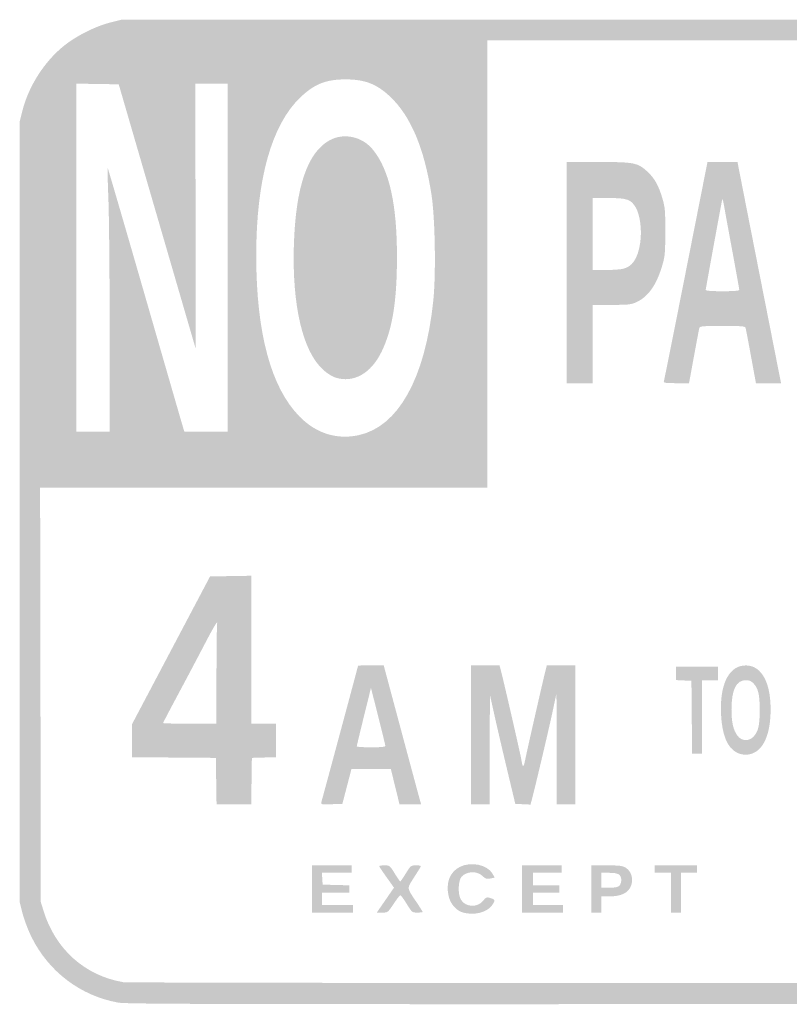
# Model space of a CAD drawing. Header units: inches. Extents: x -0.5 to 0.5, y -0.74 to 0.74.
# Tile 3 of 4: x -0.5 to 0.05, y 0.03 to 0.74. Entities that reach past the tile are written whole.
import ezdxf

# ---------------------------------------------------------------- set-up
doc = ezdxf.new("R2010")
doc.units = ezdxf.units.IN
doc.header["$MEASUREMENT"] = 0

msp = doc.modelspace()

# ---------------------------------------------------------------- hatches: boundary and pattern name
h = msp.add_hatch(color=7)
edge = h.paths.add_edge_path()
edge.add_spline(control_points=[(-0.42887, 0.02951), (-0.45596, 0.03442), (-0.4789, 0.05182), (-0.49112, 0.07672), (-0.49352, 0.08162), (-0.49641, 0.08925), (-0.49752, 0.09367)], knot_values=[0, 0, 0, 0, 1, 1, 1, 2, 2, 2, 2], degree=3, periodic=0)
edge.add_line((-0.49752, 0.09367), (-0.49955, 0.10169))
edge.add_line((-0.49955, 0.10169), (-0.49955, 0.3818))
edge.add_line((-0.49955, 0.3818), (-0.49955, 0.66191))
edge.add_line((-0.49955, 0.66191), (-0.49752, 0.66994))
edge.add_spline(control_points=[(-0.49752, 0.66994), (-0.49311, 0.68738), (-0.4816, 0.70528), (-0.46766, 0.71638), (-0.45866, 0.72355), (-0.44517, 0.73031), (-0.43443, 0.73303)], knot_values=[0, 0, 0, 0, 1, 1, 1, 2, 2, 2, 2], degree=3, periodic=0)
edge.add_line((-0.43443, 0.73303), (-0.4264, 0.73506))
edge.add_line((-0.4264, 0.73506), (0, 0.73506))
edge.add_line((0, 0.73506), (0.4264, 0.73506))
edge.add_line((0.4264, 0.73506), (0.43443, 0.73303))
edge.add_spline(control_points=[(0.43443, 0.73303), (0.44517, 0.73031), (0.45866, 0.72355), (0.46766, 0.71638), (0.4816, 0.70528), (0.49311, 0.68738), (0.49752, 0.66994)], knot_values=[0, 0, 0, 0, 1, 1, 1, 2, 2, 2, 2], degree=3, periodic=0)
edge.add_line((0.49752, 0.66994), (0.49955, 0.66191))
edge.add_line((0.49955, 0.66191), (0.49955, 0.3818))
edge.add_line((0.49955, 0.3818), (0.49955, 0.10169))
edge.add_line((0.49955, 0.10169), (0.49752, 0.09367))
edge.add_spline(control_points=[(0.49752, 0.09367), (0.49311, 0.07622), (0.4816, 0.05832), (0.46766, 0.04722), (0.45893, 0.04026), (0.44539, 0.0334), (0.43488, 0.03059)], knot_values=[0, 0, 0, 0, 1, 1, 1, 2, 2, 2, 2], degree=3, periodic=0)
edge.add_line((0.43488, 0.03059), (0.4273, 0.02856))
edge.add_line((0.4273, 0.02856), (0.00268, 0.02841))
edge.add_spline(control_points=[(0.00268, 0.02841), (-0.35885, 0.02828), (-0.42297, 0.02844), (-0.42887, 0.02951)], knot_values=[0, 0, 0, 0, 1, 1, 1, 1], degree=3, periodic=0)
edge = h.paths.add_edge_path(flags=0)
edge.add_spline(control_points=[(0.43294, 0.04574), (0.45777, 0.05345), (0.47527, 0.07111), (0.48237, 0.09563)], knot_values=[0, 0, 0, 0, 1, 1, 1, 1], degree=3, periodic=0)
edge.add_line((0.48237, 0.09563), (0.48439, 0.10259))
edge.add_line((0.48439, 0.10259), (0.48439, 0.3818))
edge.add_line((0.48439, 0.3818), (0.48439, 0.66102))
edge.add_line((0.48439, 0.66102), (0.48237, 0.66797))
edge.add_spline(control_points=[(0.48237, 0.66797), (0.47527, 0.6925), (0.45777, 0.71016), (0.43294, 0.71786)], knot_values=[0, 0, 0, 0, 1, 1, 1, 1], degree=3, periodic=0)
edge.add_line((0.43294, 0.71786), (0.4264, 0.71989))
edge.add_line((0.4264, 0.71989), (0.13136, 0.72013))
edge.add_line((0.13136, 0.72013), (-0.16369, 0.72036))
edge.add_line((-0.16369, 0.72036), (-0.16369, 0.55978))
edge.add_line((-0.16369, 0.55978), (-0.16369, 0.3992))
edge.add_line((-0.16369, 0.3992), (-0.32428, 0.3992))
edge.add_line((-0.32428, 0.3992), (-0.48487, 0.3992))
edge.add_line((-0.48487, 0.3992), (-0.48462, 0.25045))
edge.add_line((-0.48462, 0.25045), (-0.48437, 0.10169))
edge.add_line((-0.48437, 0.10169), (-0.48235, 0.09516))
edge.add_spline(control_points=[(-0.48235, 0.09516), (-0.4739, 0.06781), (-0.45261, 0.04882), (-0.42522, 0.04417), (-0.42293, 0.04379), (-0.23037, 0.04352), (0.00268, 0.04359)], knot_values=[0, 0, 0, 0, 1, 1, 1, 2, 2, 2, 2], degree=3, periodic=0)
edge.add_line((0.00268, 0.04359), (0.4264, 0.04371))
edge.add_line((0.4264, 0.04371), (0.43294, 0.04574))
edge = h.paths.add_edge_path(flags=0)
edge.add_spline(control_points=[(-0.25629, 0.43676), (-0.2277, 0.44272), (-0.2083, 0.4774), (-0.20244, 0.53301), (-0.20042, 0.55222), (-0.20108, 0.5925), (-0.2037, 0.60943), (-0.20886, 0.64279), (-0.21859, 0.66585), (-0.23339, 0.67981), (-0.24304, 0.6889), (-0.25157, 0.69221), (-0.26539, 0.69221), (-0.27943, 0.69221), (-0.28778, 0.68891), (-0.29783, 0.67937), (-0.31862, 0.65964), (-0.32964, 0.62022), (-0.32961, 0.56565), (-0.32958, 0.51003), (-0.31899, 0.47085), (-0.29839, 0.45008), (-0.2865, 0.4381), (-0.27195, 0.43349), (-0.25629, 0.43676)], knot_values=[0, 0, 0, 0, 1, 1, 1, 2, 2, 2, 3, 3, 3, 4, 4, 4, 5, 5, 5, 6, 6, 6, 7, 7, 7, 8, 8, 8, 8], degree=3, periodic=0)
edge = h.paths.add_edge_path(flags=0)
edge.add_spline(control_points=[(-0.4349, 0.51093), (-0.43491, 0.5503), (-0.43531, 0.59292), (-0.43579, 0.60564), (-0.43626, 0.61836), (-0.43656, 0.62886), (-0.43643, 0.62898), (-0.43631, 0.62911), (-0.42459, 0.58899), (-0.41039, 0.53985), (-0.39619, 0.4907), (-0.38383, 0.44798), (-0.38292, 0.44492)], knot_values=[0, 0, 0, 0, 1, 1, 1, 2, 2, 2, 3, 3, 3, 4, 4, 4, 4], degree=3, periodic=0)
edge.add_line((-0.38292, 0.44492), (-0.38127, 0.43934))
edge.add_line((-0.38127, 0.43934), (-0.3657, 0.43934))
edge.add_line((-0.3657, 0.43934), (-0.35013, 0.43934))
edge.add_line((-0.35013, 0.43934), (-0.35013, 0.56423))
edge.add_line((-0.35013, 0.56423), (-0.35013, 0.68912))
edge.add_line((-0.35013, 0.68912), (-0.36179, 0.68912))
edge.add_line((-0.36179, 0.68912), (-0.37344, 0.68912))
edge.add_line((-0.37344, 0.68912), (-0.37316, 0.59366))
edge.add_spline(control_points=[(-0.37316, 0.59366), (-0.37301, 0.54117), (-0.37298, 0.49851), (-0.3731, 0.49888), (-0.37322, 0.49925), (-0.38571, 0.54211), (-0.40086, 0.59411)], knot_values=[0, 0, 0, 0, 1, 1, 1, 2, 2, 2, 2], degree=3, periodic=0)
edge.add_line((-0.40086, 0.59411), (-0.4284, 0.68867))
edge.add_line((-0.4284, 0.68867), (-0.44368, 0.68891))
edge.add_line((-0.44368, 0.68891), (-0.45897, 0.68916))
edge.add_line((-0.45897, 0.68916), (-0.45897, 0.56425))
edge.add_line((-0.45897, 0.56425), (-0.45897, 0.43934))
edge.add_line((-0.45897, 0.43934), (-0.44692, 0.43934))
edge.add_line((-0.44692, 0.43934), (-0.43488, 0.43934))
edge.add_line((-0.43488, 0.43934), (-0.4349, 0.51093))
h = msp.add_hatch(color=7)
edge = h.paths.add_edge_path()
edge.add_spline(control_points=[(-0.27269, 0.47816), (-0.2752, 0.47897), (-0.27879, 0.48127), (-0.28171, 0.48393), (-0.29625, 0.49722), (-0.30389, 0.52991), (-0.30257, 0.57315), (-0.30129, 0.61496), (-0.29281, 0.63981), (-0.27686, 0.64852), (-0.26658, 0.65413), (-0.25323, 0.65115), (-0.24557, 0.64152), (-0.23388, 0.62685), (-0.2285, 0.60261), (-0.2285, 0.56467), (-0.2285, 0.53287), (-0.23175, 0.51285), (-0.23953, 0.49677), (-0.24708, 0.48114), (-0.25976, 0.47402), (-0.27269, 0.47816)], knot_values=[0, 0, 0, 0, 1, 1, 1, 2, 2, 2, 3, 3, 3, 4, 4, 4, 5, 5, 5, 6, 6, 6, 7, 7, 7, 7], degree=3, periodic=0)
h = msp.add_hatch(color=7)
edge = h.paths.add_edge_path()
edge.add_line((-0.1066, 0.55352), (-0.1066, 0.63292))
edge.add_line((-0.1066, 0.63292), (-0.08401, 0.63292))
edge.add_spline(control_points=[(-0.08401, 0.63292), (-0.05809, 0.63292), (-0.05575, 0.63247), (-0.04881, 0.62623), (-0.04361, 0.62155), (-0.04046, 0.61596), (-0.03774, 0.60657), (-0.0359, 0.60022), (-0.03569, 0.59767), (-0.03574, 0.58252), (-0.03579, 0.56666), (-0.03595, 0.56505), (-0.03825, 0.55754), (-0.04225, 0.54443), (-0.04814, 0.53619), (-0.0562, 0.53243), (-0.06026, 0.53054), (-0.06189, 0.53035), (-0.07426, 0.53034)], knot_values=[0, 0, 0, 0, 1, 1, 1, 2, 2, 2, 3, 3, 3, 4, 4, 4, 5, 5, 5, 6, 6, 6, 6], degree=3, periodic=0)
edge.add_line((-0.07426, 0.53034), (-0.08787, 0.53033))
edge.add_line((-0.08787, 0.53033), (-0.08787, 0.50223))
edge.add_line((-0.08787, 0.50223), (-0.08787, 0.47413))
edge.add_line((-0.08787, 0.47413), (-0.09723, 0.47413))
edge.add_line((-0.09723, 0.47413), (-0.1066, 0.47413))
edge.add_line((-0.1066, 0.47413), (-0.1066, 0.55352))
edge = h.paths.add_edge_path(flags=0)
edge.add_spline(control_points=[(-0.06663, 0.55613), (-0.05951, 0.55751), (-0.05542, 0.56348), (-0.05375, 0.57498), (-0.05242, 0.58409), (-0.05382, 0.59485), (-0.05704, 0.60036), (-0.06038, 0.60606), (-0.06329, 0.60705), (-0.07663, 0.60705)], knot_values=[0, 0, 0, 0, 1, 1, 1, 2, 2, 2, 3, 3, 3, 3], degree=3, periodic=0)
edge.add_line((-0.07663, 0.60705), (-0.08787, 0.60705))
edge.add_line((-0.08787, 0.60705), (-0.08787, 0.58118))
edge.add_line((-0.08787, 0.58118), (-0.08787, 0.55531))
edge.add_line((-0.08787, 0.55531), (-0.07917, 0.55535))
edge.add_spline(control_points=[(-0.07917, 0.55535), (-0.07439, 0.55537), (-0.06875, 0.55572), (-0.06663, 0.55613)], knot_values=[0, 0, 0, 0, 1, 1, 1, 1], degree=3, periodic=0)
h = msp.add_hatch(color=7)
edge = h.paths.add_edge_path()
edge.add_spline(control_points=[(-0.03681, 0.47525), (-0.03658, 0.47586), (-0.02943, 0.51159), (-0.02091, 0.55464)], knot_values=[0, 0, 0, 0, 1, 1, 1, 1], degree=3, periodic=0)
edge.add_line((-0.02091, 0.55464), (-0.00542, 0.63292))
edge.add_line((-0.00542, 0.63292), (0.00535, 0.63292))
edge.add_line((0.00535, 0.63292), (0.01613, 0.63292))
edge.add_line((0.01613, 0.63292), (0.0209, 0.60861))
edge.add_spline(control_points=[(0.0209, 0.60861), (0.02352, 0.59524), (0.03056, 0.55951), (0.03655, 0.52921)], knot_values=[0, 0, 0, 0, 1, 1, 1, 1], degree=3, periodic=0)
edge.add_line((0.03655, 0.52921), (0.04742, 0.47413))
edge.add_line((0.04742, 0.47413), (0.03841, 0.47413))
edge.add_line((0.03841, 0.47413), (0.02939, 0.47413))
edge.add_line((0.02939, 0.47413), (0.02599, 0.49264))
edge.add_spline(control_points=[(0.02599, 0.49264), (0.02412, 0.50282), (0.02238, 0.51205), (0.02212, 0.51316), (0.02167, 0.51515), (0.02153, 0.51517), (0.00535, 0.51517), (-0.01083, 0.51517), (-0.01096, 0.51515), (-0.01142, 0.51316), (-0.01167, 0.51205), (-0.01341, 0.50282), (-0.01528, 0.49264)], knot_values=[0, 0, 0, 0, 1, 1, 1, 2, 2, 2, 3, 3, 3, 4, 4, 4, 4], degree=3, periodic=0)
edge.add_line((-0.01528, 0.49264), (-0.01868, 0.47413))
edge.add_line((-0.01868, 0.47413), (-0.02795, 0.47413))
edge.add_spline(control_points=[(-0.02795, 0.47413), (-0.03498, 0.47413), (-0.03711, 0.4744), (-0.03681, 0.47525)], knot_values=[0, 0, 0, 0, 1, 1, 1, 1], degree=3, periodic=0)
edge = h.paths.add_edge_path(flags=0)
edge.add_spline(control_points=[(0.0174, 0.54115), (0.0174, 0.54171), (0.01523, 0.55385), (0.01258, 0.56814), (0.00993, 0.58242), (0.00724, 0.59712), (0.00661, 0.6008), (0.00598, 0.60448), (0.00534, 0.60689), (0.00519, 0.60616), (0.00405, 0.60066), (-0.00669, 0.54186), (-0.00669, 0.54111), (-0.00669, 0.54046), (-0.00268, 0.54014), (0.00535, 0.54014), (0.01373, 0.54014), (0.0174, 0.54045), (0.0174, 0.54115)], knot_values=[0, 0, 0, 0, 1, 1, 1, 2, 2, 2, 3, 3, 3, 4, 4, 4, 5, 5, 5, 6, 6, 6, 6], degree=3, periodic=0)
h = msp.add_hatch(color=7)
h.paths.add_polyline_path([(-0.35837, 0.18845), (-0.35861, 0.20517), (-0.38872, 0.20541), (-0.41882, 0.20564), (-0.41882, 0.21751), (-0.41882, 0.22939), (-0.3908, 0.2824), (-0.36278, 0.33541), (-0.34798, 0.33566), (-0.33318, 0.3359), (-0.33318, 0.2828), (-0.33318, 0.22971), (-0.32426, 0.22971), (-0.31534, 0.22971), (-0.31534, 0.2177), (-0.31534, 0.20568), (-0.32404, 0.20543), (-0.33274, 0.20517), (-0.33298, 0.18845), (-0.33322, 0.17172), (-0.34567, 0.17172), (-0.35812, 0.17172), (-0.35837, 0.18845)])
edge = h.paths.add_edge_path(flags=0)
edge.add_spline(control_points=[(-0.35816, 0.26438), (-0.35816, 0.28346), (-0.35793, 0.30042), (-0.35765, 0.30207), (-0.35735, 0.30386), (-0.36072, 0.2982), (-0.36596, 0.28814), (-0.37082, 0.27881), (-0.37968, 0.26207), (-0.38565, 0.25093), (-0.39163, 0.23979), (-0.39652, 0.23046), (-0.39652, 0.23019), (-0.39652, 0.22992), (-0.38789, 0.22971), (-0.37734, 0.22971)], knot_values=[0, 0, 0, 0, 1, 1, 1, 2, 2, 2, 3, 3, 3, 4, 4, 4, 5, 5, 5, 5], degree=3, periodic=0)
edge.add_line((-0.37734, 0.22971), (-0.35816, 0.22971))
edge.add_line((-0.35816, 0.22971), (-0.35816, 0.26438))
h = msp.add_hatch(color=7)
edge = h.paths.add_edge_path()
edge.add_spline(control_points=[(-0.28288, 0.17325), (-0.28206, 0.17589), (-0.25647, 0.27087), (-0.25647, 0.27127), (-0.25647, 0.27147), (-0.25232, 0.27163), (-0.24726, 0.27163)], knot_values=[0, 0, 0, 0, 1, 1, 1, 2, 2, 2, 2], degree=3, periodic=0)
edge.add_line((-0.24726, 0.27163), (-0.23804, 0.27163))
edge.add_line((-0.23804, 0.27163), (-0.22661, 0.22904))
edge.add_spline(control_points=[(-0.22661, 0.22904), (-0.22033, 0.20561), (-0.21428, 0.18313), (-0.21316, 0.17908)], knot_values=[0, 0, 0, 0, 1, 1, 1, 1], degree=3, periodic=0)
edge.add_line((-0.21316, 0.17908), (-0.21114, 0.17172))
edge.add_line((-0.21114, 0.17172), (-0.21889, 0.17172))
edge.add_line((-0.21889, 0.17172), (-0.22665, 0.17172))
edge.add_line((-0.22665, 0.17172), (-0.22977, 0.18443))
edge.add_line((-0.22977, 0.18443), (-0.2329, 0.19715))
edge.add_line((-0.2329, 0.19715), (-0.24705, 0.19715))
edge.add_line((-0.24705, 0.19715), (-0.2612, 0.19715))
edge.add_line((-0.2612, 0.19715), (-0.26446, 0.18466))
edge.add_line((-0.26446, 0.18466), (-0.26772, 0.17217))
edge.add_line((-0.26772, 0.17217), (-0.27555, 0.17191))
edge.add_spline(control_points=[(-0.27555, 0.17191), (-0.28272, 0.17167), (-0.28333, 0.17178), (-0.28288, 0.17325)], knot_values=[0, 0, 0, 0, 1, 1, 1, 1], degree=3, periodic=0)
edge = h.paths.add_edge_path(flags=0)
edge.add_spline(control_points=[(-0.23688, 0.21387), (-0.23691, 0.21448), (-0.23923, 0.22408), (-0.24205, 0.2352)], knot_values=[0, 0, 0, 0, 1, 1, 1, 1], degree=3, periodic=0)
edge.add_line((-0.24205, 0.2352), (-0.24718, 0.25541))
edge.add_line((-0.24718, 0.25541), (-0.25229, 0.23475))
edge.add_spline(control_points=[(-0.25229, 0.23475), (-0.2551, 0.22339), (-0.25739, 0.21379), (-0.25738, 0.21343), (-0.25737, 0.21306), (-0.25274, 0.21276), (-0.2471, 0.21276), (-0.23947, 0.21276), (-0.23685, 0.21304), (-0.23688, 0.21387)], knot_values=[0, 0, 0, 0, 1, 1, 1, 2, 2, 2, 3, 3, 3, 3], degree=3, periodic=0)
h = msp.add_hatch(color=7)
edge = h.paths.add_edge_path()
edge.add_line((-0.17529, 0.22168), (-0.17529, 0.27163))
edge.add_line((-0.17529, 0.27163), (-0.16507, 0.27163))
edge.add_line((-0.16507, 0.27163), (-0.15484, 0.27163))
edge.add_line((-0.15484, 0.27163), (-0.15395, 0.26829))
edge.add_spline(control_points=[(-0.15395, 0.26829), (-0.15188, 0.26049), (-0.1397, 0.20751), (-0.13913, 0.20384), (-0.13816, 0.19757), (-0.1376, 0.19766), (-0.13627, 0.20433), (-0.13495, 0.21098), (-0.12315, 0.26273), (-0.12168, 0.26829)], knot_values=[0, 0, 0, 0, 1, 1, 1, 2, 2, 2, 3, 3, 3, 3], degree=3, periodic=0)
edge.add_line((-0.12168, 0.26829), (-0.12081, 0.27163))
edge.add_line((-0.12081, 0.27163), (-0.11058, 0.27163))
edge.add_line((-0.11058, 0.27163), (-0.10036, 0.27163))
edge.add_line((-0.10036, 0.27163), (-0.10036, 0.22168))
edge.add_line((-0.10036, 0.22168), (-0.10036, 0.17172))
edge.add_line((-0.10036, 0.17172), (-0.10705, 0.17172))
edge.add_line((-0.10705, 0.17172), (-0.11374, 0.17172))
edge.add_line((-0.11374, 0.17172), (-0.11382, 0.21164))
edge.add_line((-0.11382, 0.21164), (-0.1139, 0.25156))
edge.add_line((-0.1139, 0.25156), (-0.11685, 0.23773))
edge.add_spline(control_points=[(-0.11685, 0.23773), (-0.11946, 0.22551), (-0.12923, 0.18414), (-0.13166, 0.17503)], knot_values=[0, 0, 0, 0, 1, 1, 1, 1], degree=3, periodic=0)
edge.add_line((-0.13166, 0.17503), (-0.13256, 0.17164))
edge.add_line((-0.13256, 0.17164), (-0.13803, 0.1719))
edge.add_line((-0.13803, 0.1719), (-0.14349, 0.17217))
edge.add_line((-0.14349, 0.17217), (-0.14958, 0.19759))
edge.add_spline(control_points=[(-0.14958, 0.19759), (-0.15292, 0.21157), (-0.15703, 0.22924), (-0.15871, 0.23684)], knot_values=[0, 0, 0, 0, 1, 1, 1, 1], degree=3, periodic=0)
edge.add_line((-0.15871, 0.23684), (-0.16176, 0.25067))
edge.add_line((-0.16176, 0.25067), (-0.16183, 0.2112))
edge.add_line((-0.16183, 0.2112), (-0.16191, 0.17172))
edge.add_line((-0.16191, 0.17172), (-0.1686, 0.17172))
edge.add_line((-0.1686, 0.17172), (-0.17529, 0.17172))
edge.add_line((-0.17529, 0.17172), (-0.17529, 0.22168))
for points in [[(-0.01671, 0.23439), (-0.01695, 0.26048), (-0.02252, 0.26075), (-0.0281, 0.26101), (-0.0281, 0.26588), (-0.0281, 0.27074), (-0.01293, 0.27074), (0.00223, 0.27074), (0.00223, 0.26583), (0.00223, 0.26093), (-0.00357, 0.26093), (-0.00937, 0.26093), (-0.00937, 0.23461), (-0.00937, 0.2083), (-0.01292, 0.2083), (-0.01648, 0.2083), (-0.01671, 0.23439)], [(-0.28947, 0.11106), (-0.28947, 0.12801), (-0.2752, 0.12801), (-0.26093, 0.12801), (-0.26093, 0.12533), (-0.26093, 0.12266), (-0.27168, 0.12266), (-0.28243, 0.12266), (-0.28216, 0.11842), (-0.28189, 0.11418), (-0.2723, 0.11393), (-0.26271, 0.11368), (-0.26271, 0.11103), (-0.26271, 0.10839), (-0.27252, 0.10839), (-0.28234, 0.10839), (-0.28234, 0.10393), (-0.28234, 0.09946), (-0.27119, 0.09946), (-0.26004, 0.09946), (-0.26004, 0.09679), (-0.26004, 0.09411), (-0.27475, 0.09411), (-0.28947, 0.09411), (-0.28947, 0.11106)], [(-0.13872, 0.11106), (-0.13872, 0.12801), (-0.12444, 0.12801), (-0.11017, 0.12801), (-0.11017, 0.12533), (-0.11017, 0.12266), (-0.12043, 0.12266), (-0.13069, 0.12266), (-0.13069, 0.1182), (-0.13069, 0.11374), (-0.12132, 0.11374), (-0.11195, 0.11374), (-0.11195, 0.11106), (-0.11195, 0.10839), (-0.12132, 0.10839), (-0.13069, 0.10839), (-0.13069, 0.10393), (-0.13069, 0.09946), (-0.11998, 0.09946), (-0.10928, 0.09946), (-0.10928, 0.09679), (-0.10928, 0.09411), (-0.124, 0.09411), (-0.13872, 0.09411), (-0.13872, 0.11106)], [(-0.03167, 0.10839), (-0.03167, 0.12266), (-0.03747, 0.12266), (-0.04326, 0.12266), (-0.04326, 0.12533), (-0.04326, 0.12801), (-0.0281, 0.12801), (-0.01293, 0.12801), (-0.01293, 0.12533), (-0.01293, 0.12266), (-0.01873, 0.12266), (-0.02453, 0.12266), (-0.02453, 0.10839), (-0.02453, 0.09411), (-0.0281, 0.09411), (-0.03167, 0.09411), (-0.03167, 0.10839)]]:
    msp.add_hatch(color=7).paths.add_polyline_path(points)
h = msp.add_hatch(color=7)
edge = h.paths.add_edge_path()
edge.add_spline(control_points=[(0.01577, 0.2089), (0.0089, 0.21229), (0.00504, 0.22156), (0.00431, 0.2364), (0.00332, 0.25671), (0.00926, 0.26994), (0.02001, 0.27138), (0.0321, 0.273), (0.03976, 0.26126), (0.03993, 0.24086), (0.0401, 0.2197), (0.03332, 0.20734), (0.02157, 0.20742), (0.02001, 0.20744), (0.0174, 0.2081), (0.01577, 0.2089)], knot_values=[0, 0, 0, 0, 1, 1, 1, 2, 2, 2, 3, 3, 3, 4, 4, 4, 5, 5, 5, 5], degree=3, periodic=0)
edge = h.paths.add_edge_path(flags=0)
edge.add_spline(control_points=[(0.02766, 0.22043), (0.03111, 0.22415), (0.0321, 0.2284), (0.0321, 0.23952), (0.0321, 0.25063), (0.03111, 0.25488), (0.02766, 0.25861), (0.02604, 0.26035), (0.02463, 0.26093), (0.02198, 0.26093), (0.0152, 0.26093), (0.01183, 0.25397), (0.01183, 0.23996), (0.01183, 0.23064), (0.01311, 0.22508), (0.01618, 0.22101), (0.0191, 0.21715), (0.02437, 0.21688), (0.02766, 0.22043)], knot_values=[0, 0, 0, 0, 1, 1, 1, 2, 2, 2, 3, 3, 3, 4, 4, 4, 5, 5, 5, 6, 6, 6, 6], degree=3, periodic=0)
h = msp.add_hatch(color=7)
edge = h.paths.add_edge_path()
edge.add_line((-0.23683, 0.10306), (-0.23064, 0.112))
edge.add_line((-0.23064, 0.112), (-0.23597, 0.1195))
edge.add_spline(control_points=[(-0.23597, 0.1195), (-0.2389, 0.12362), (-0.2413, 0.12722), (-0.2413, 0.1275), (-0.2413, 0.12778), (-0.23958, 0.12801), (-0.23748, 0.12801), (-0.23374, 0.12801), (-0.23359, 0.12789), (-0.23012, 0.12221), (-0.22818, 0.11903), (-0.22638, 0.11643), (-0.22614, 0.11645), (-0.22589, 0.11646), (-0.22409, 0.11907), (-0.22214, 0.12224), (-0.21865, 0.1279), (-0.21851, 0.12801), (-0.21472, 0.12801), (-0.21189, 0.12801), (-0.21104, 0.12772), (-0.21152, 0.1269), (-0.21187, 0.12628), (-0.21413, 0.12269), (-0.21653, 0.11891), (-0.22151, 0.11108), (-0.22166, 0.1123), (-0.2144, 0.10151), (-0.21203, 0.09798), (-0.21008, 0.09487), (-0.21008, 0.0946), (-0.21008, 0.09433), (-0.21179, 0.09412), (-0.21387, 0.09412), (-0.2176, 0.09413), (-0.21773, 0.09423), (-0.22151, 0.10036), (-0.22363, 0.10379), (-0.22568, 0.1066), (-0.22606, 0.1066), (-0.22645, 0.1066), (-0.22864, 0.10379), (-0.23092, 0.10036), (-0.23502, 0.09418), (-0.23512, 0.09411), (-0.23904, 0.09411)], knot_values=[0, 0, 0, 0, 1, 1, 1, 2, 2, 2, 3, 3, 3, 4, 4, 4, 5, 5, 5, 6, 6, 6, 7, 7, 7, 8, 8, 8, 9, 9, 9, 10, 10, 10, 11, 11, 11, 12, 12, 12, 13, 13, 13, 14, 14, 14, 15, 15, 15, 15], degree=3, periodic=0)
edge.add_line((-0.23904, 0.09411), (-0.24301, 0.09411))
edge.add_line((-0.24301, 0.09411), (-0.23683, 0.10306))
h = msp.add_hatch(color=7)
edge = h.paths.add_edge_path()
edge.add_spline(control_points=[(-0.18131, 0.09422), (-0.18598, 0.09557), (-0.19014, 0.10043), (-0.19139, 0.106), (-0.19353, 0.11555), (-0.19056, 0.12325), (-0.18335, 0.1269), (-0.17532, 0.13095), (-0.16359, 0.12852), (-0.15987, 0.12204)], knot_values=[0, 0, 0, 0, 1, 1, 1, 2, 2, 2, 3, 3, 3, 3], degree=3, periodic=0)
edge.add_line((-0.15987, 0.12204), (-0.15824, 0.11919))
edge.add_line((-0.15824, 0.11919), (-0.16143, 0.11859))
edge.add_spline(control_points=[(-0.16143, 0.11859), (-0.1641, 0.11809), (-0.16499, 0.11836), (-0.16685, 0.12022), (-0.17077, 0.12414), (-0.17836, 0.12399), (-0.18204, 0.11991), (-0.1846, 0.11709), (-0.18488, 0.10708), (-0.18252, 0.10331), (-0.17911, 0.09787), (-0.1707, 0.09749), (-0.16663, 0.10259), (-0.16449, 0.10527), (-0.16413, 0.1054), (-0.16134, 0.10455), (-0.15782, 0.10347), (-0.1577, 0.10287), (-0.16026, 0.09928), (-0.16393, 0.09412), (-0.17323, 0.09189), (-0.18131, 0.09422)], knot_values=[0, 0, 0, 0, 1, 1, 1, 2, 2, 2, 3, 3, 3, 4, 4, 4, 5, 5, 5, 6, 6, 6, 7, 7, 7, 7], degree=3, periodic=0)
h = msp.add_hatch(color=7)
edge = h.paths.add_edge_path()
edge.add_line((-0.08876, 0.11106), (-0.08876, 0.12801))
edge.add_line((-0.08876, 0.12801), (-0.07783, 0.12801))
edge.add_spline(control_points=[(-0.07783, 0.12801), (-0.06863, 0.128), (-0.06646, 0.12773), (-0.0641, 0.12629), (-0.05877, 0.12304), (-0.05797, 0.11444), (-0.06258, 0.10983), (-0.06541, 0.107), (-0.06973, 0.10572), (-0.07649, 0.10571)], knot_values=[0, 0, 0, 0, 1, 1, 1, 2, 2, 2, 3, 3, 3, 3], degree=3, periodic=0)
edge.add_line((-0.07649, 0.10571), (-0.08162, 0.10571))
edge.add_line((-0.08162, 0.10571), (-0.08162, 0.09991))
edge.add_line((-0.08162, 0.09991), (-0.08162, 0.09411))
edge.add_line((-0.08162, 0.09411), (-0.08519, 0.09411))
edge.add_line((-0.08519, 0.09411), (-0.08876, 0.09411))
edge.add_line((-0.08876, 0.09411), (-0.08876, 0.11106))
edge = h.paths.add_edge_path(flags=0)
edge.add_spline(control_points=[(-0.06875, 0.11336), (-0.06798, 0.11413), (-0.06735, 0.1159), (-0.06735, 0.11731), (-0.06735, 0.12139), (-0.06938, 0.12266), (-0.07589, 0.12266)], knot_values=[0, 0, 0, 0, 1, 1, 1, 2, 2, 2, 2], degree=3, periodic=0)
edge.add_line((-0.07589, 0.12266), (-0.08162, 0.12266))
edge.add_line((-0.08162, 0.12266), (-0.08162, 0.11731))
edge.add_line((-0.08162, 0.11731), (-0.08162, 0.11195))
edge.add_line((-0.08162, 0.11195), (-0.07589, 0.11195))
edge.add_spline(control_points=[(-0.07589, 0.11195), (-0.07186, 0.11195), (-0.06974, 0.11237), (-0.06875, 0.11336)], knot_values=[0, 0, 0, 0, 1, 1, 1, 1], degree=3, periodic=0)

doc.saveas('drawing.dxf')
